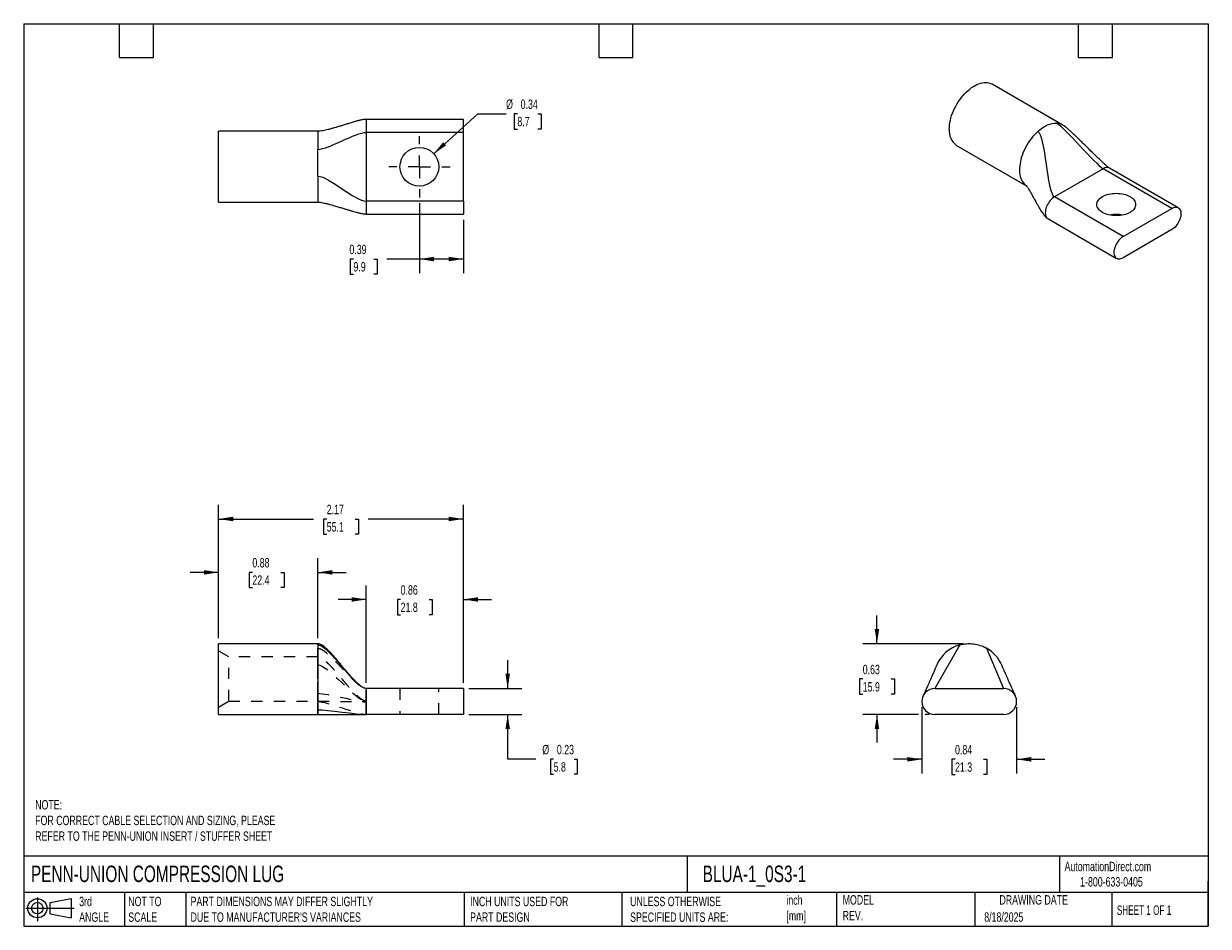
# Model space of a CAD drawing. Header units: inches. Extents: x 0.2 to 10.8, y 0.2 to 8.2.
import ezdxf

# ---------------------------------------------------------------- set-up
doc = ezdxf.new("R2010")
doc.units = ezdxf.units.IN
doc.header["$MEASUREMENT"] = 0
for name, pattern in [('SLD-Center', [0.75, 0.6, -0.05, 0.05, -0.05]), ('SLD-Dashed', [0.075, 0.05, -0.025]), ('SLD-Solid', [0])]:
    doc.linetypes.add(name, pattern=pattern)
for name, color, linetype in [('CENTER', 40, 'SLD-Center'), ('HIDDEN', 102, 'SLD-Dashed'), ('SLD-DEFPOINTS', 7, 'Continuous')]:
    doc.layers.add(name, color=color, linetype=linetype)
doc.layers.add('DIMENSIONS', color=140, linetype='SLD-Solid', lineweight=25)
doc.layers.add('TEXT', color=140, linetype='SLD-Solid', lineweight=25)
doc.styles.add('SLDTEXTSTYLE0', font='TXT', dxfattribs={"width": 0.7})
doc.styles.add('SLDTEXTSTYLE1', font='TXT', dxfattribs={"width": 0.65})
doc.dimstyles.new('SLDDIMSTYLE0', dxfattribs={"dimtxt": 0.084961, "dimasz": 0.13, "dimexe": 0, "dimexo": 0.0625, "dimgap": 0.02124, "dimtad": 0, "dimtih": 1, "dimtoh": 1, "dimrnd": 1e-09, "dimdsep": 46, "dimtxsty": 'SLDTEXTSTYLE0', "dimsah": 1, "dimcen": 0.09, "dimadec": 0, "dimazin": 2, "dimtfac": 1, "dimtmove": 0, "dimatfit": 0, "dimfxl": 0, "dimfrac": 2, "dimtolj": 1, "dimtzin": 12, "dimarcsym": 0})
doc.dimstyles.new('SLDDIMSTYLE1', dxfattribs={"dimtxt": 0.084961, "dimasz": 0.13, "dimexe": 0, "dimexo": 0.0625, "dimgap": 0.02124, "dimtad": 0, "dimtih": 1, "dimtoh": 1, "dimrnd": 1e-09, "dimzin": 12, "dimdsep": 46, "dimtxsty": 'SLDTEXTSTYLE0', "dimsah": 1, "dimcen": 0.09, "dimadec": 0, "dimazin": 3, "dimtfac": 1, "dimtofl": 0, "dimtmove": 0, "dimatfit": 3, "dimfxl": 0, "dimfrac": 2, "dimtolj": 1, "dimtzin": 12, "dimarcsym": 0})
doc.dimstyles.new('SLDDIMSTYLE2', dxfattribs={"dimtxt": 0.084961, "dimasz": 0.13, "dimexe": 0, "dimexo": 0.0625, "dimgap": 0.02124, "dimtad": 0, "dimtih": 1, "dimtoh": 1, "dimrnd": 1e-09, "dimdsep": 46, "dimtxsty": 'SLDTEXTSTYLE0', "dimsah": 1, "dimcen": 0.09, "dimadec": 0, "dimazin": 2, "dimtfac": 1, "dimtofl": 0, "dimtmove": 0, "dimatfit": 3, "dimfxl": 0, "dimfrac": 2, "dimtolj": 1, "dimtzin": 12, "dimarcsym": 0})
doc.dimstyles.new('SLDDIMSTYLE3', dxfattribs={"dimtxt": 0.084961, "dimasz": 0.13, "dimexe": 0, "dimexo": 0.0625, "dimgap": 0.02124, "dimtad": 0, "dimtih": 1, "dimtoh": 1, "dimrnd": 1e-09, "dimdsep": 46, "dimtxsty": 'SLDTEXTSTYLE0', "dimsah": 1, "dimcen": 0, "dimadec": 0, "dimazin": 2, "dimtfac": 1, "dimtofl": 0, "dimtmove": 0, "dimatfit": 3, "dimfxl": 0, "dimfrac": 2, "dimtolj": 1, "dimtzin": 12, "dimarcsym": 0})

# ---------------------------------------------------------------- blocks, each defined once
blk = doc.blocks.new('Block11')
at = {"color": 7, "linetype": 'SLD-Solid', "lineweight": 18}
for p, q in [((0, 0.113), (0.428, 0.113)), ((0.102, 0.209), (0.102, 0)), ((0.216, 0.164), (0.401, 0.198)), ((0.216, 0.063), (0.216, 0.164)), ((0.401, 0.198), (0.401, 0.029)), ((0.216, 0.063), (0.401, 0.029))]:
    blk.add_line(p, q, dxfattribs=at)
for radius in [0.0846, 0.0506]:
    blk.add_circle((0.102, 0.113), radius, dxfattribs=at)
blk = doc.blocks.new('Block12')
at = {"layer": 'SLD-DEFPOINTS'}
blk.add_blockref('Block11', (0, 0), dxfattribs=at)
blk = doc.blocks.new('_D')
at = {"layer": 'DIMENSIONS'}
for p, q in [((3.287, 2.408), (3.287, 3.272)), ((4.147, 2.408), (4.147, 3.272)), ((3.287, 3.147), (3.037, 3.147)), ((3.591, 3.147), (3.562, 3.147)), ((3.562, 3.147), (3.562, 3.012)), ((3.843, 3.147), (3.872, 3.147)), ((3.872, 3.147), (3.872, 3.012)), ((4.147, 3.147), (4.397, 3.147)), ((3.562, 3.012), (3.591, 3.012)), ((3.872, 3.012), (3.843, 3.012))]:
    blk.add_line(p, q, dxfattribs=at)
for points in [[(3.287, 3.147), (3.157, 3.167), (3.157, 3.127)], [(4.147, 3.147), (4.277, 3.127), (4.277, 3.167)]]:
    blk.add_solid(points, dxfattribs=at)
at = {"layer": 'DIMENSIONS', "char_height": 0.0833, "attachment_point": 1, "style": 'SLDTEXTSTYLE0'}
for s, insert in [('0.86', (3.591, 3.273)), ('21.8', (3.591, 3.119))]:
    blk.add_mtext(s, dxfattribs=dict(at, insert=insert))
blk = doc.blocks.new('_D_1')
at = {"layer": 'DIMENSIONS'}
for p, q in [((1.977, 2.805), (1.977, 3.512)), ((2.857, 2.805), (2.857, 3.512)), ((1.977, 3.387), (1.727, 3.387)), ((2.277, 3.387), (2.248, 3.387)), ((2.248, 3.387), (2.248, 3.252)), ((2.529, 3.387), (2.558, 3.387)), ((2.558, 3.387), (2.558, 3.252)), ((2.857, 3.387), (3.107, 3.387)), ((2.248, 3.252), (2.277, 3.252)), ((2.558, 3.252), (2.529, 3.252))]:
    blk.add_line(p, q, dxfattribs=at)
for points in [[(1.977, 3.387), (1.847, 3.407), (1.847, 3.367)], [(2.857, 3.387), (2.987, 3.367), (2.987, 3.407)]]:
    blk.add_solid(points, dxfattribs=at)
at = {"layer": 'DIMENSIONS', "char_height": 0.0833, "attachment_point": 1, "style": 'SLDTEXTSTYLE0'}
for s, insert in [('0.88', (2.277, 3.514)), ('22.4', (2.277, 3.36))]:
    blk.add_mtext(s, dxfattribs=dict(at, insert=insert))
blk = doc.blocks.new('_D_2')
at = {"layer": 'DIMENSIONS'}
for p, q in [((1.977, 2.805), (1.977, 3.985)), ((4.147, 2.408), (4.147, 3.985)), ((1.977, 3.86), (2.82, 3.86)), ((2.936, 3.86), (2.907, 3.86)), ((2.907, 3.86), (2.907, 3.725)), ((3.188, 3.86), (3.217, 3.86)), ((3.217, 3.86), (3.217, 3.725)), ((4.147, 3.86), (3.303, 3.86)), ((2.907, 3.725), (2.936, 3.725)), ((3.217, 3.725), (3.188, 3.725))]:
    blk.add_line(p, q, dxfattribs=at)
for points in [[(1.977, 3.86), (2.107, 3.84), (2.107, 3.88)], [(4.147, 3.86), (4.017, 3.88), (4.017, 3.84)]]:
    blk.add_solid(points, dxfattribs=at)
at = {"layer": 'DIMENSIONS', "char_height": 0.0833, "attachment_point": 1, "style": 'SLDTEXTSTYLE0'}
for s, insert in [('2.17', (2.936, 3.986)), ('55.1', (2.936, 3.832))]:
    blk.add_mtext(s, dxfattribs=dict(at, insert=insert))
blk = doc.blocks.new('_D_3')
at = {"layer": 'DIMENSIONS'}
for p, q in [((4.54, 2.358), (4.54, 2.608)), ((4.197, 2.358), (4.665, 2.358)), ((4.197, 2.128), (4.665, 2.128)), ((4.54, 1.732), (4.54, 2.128)), ((4.79, 1.732), (4.54, 1.732)), ((4.947, 1.732), (4.918, 1.732)), ((4.918, 1.732), (4.918, 1.597)), ((5.129, 1.732), (5.157, 1.732)), ((5.157, 1.732), (5.157, 1.597)), ((4.918, 1.597), (4.947, 1.597)), ((5.157, 1.597), (5.129, 1.597))]:
    blk.add_line(p, q, dxfattribs=at)
for points in [[(4.54, 2.358), (4.56, 2.488), (4.52, 2.488)], [(4.54, 2.128), (4.52, 1.998), (4.56, 1.998)]]:
    blk.add_solid(points, dxfattribs=at)
at = {"layer": 'DIMENSIONS', "char_height": 0.0833, "attachment_point": 1, "style": 'SLDTEXTSTYLE0'}
for s, insert in [('%%c', (4.847, 1.858)), ('0.23', (4.976, 1.858)), ('5.8', (4.947, 1.704))]:
    blk.add_mtext(s, dxfattribs=dict(at, insert=insert))
blk = doc.blocks.new('_D_4')
at = {"layer": 'DIMENSIONS'}
for p, q in [((7.813, 2.755), (7.813, 3.005)), ((8.581, 2.755), (7.688, 2.755)), ((7.687, 2.442), (7.658, 2.442)), ((7.658, 2.442), (7.658, 2.307)), ((7.939, 2.442), (7.968, 2.442)), ((7.968, 2.442), (7.968, 2.307)), ((7.658, 2.307), (7.687, 2.307)), ((7.968, 2.307), (7.939, 2.307)), ((8.181, 2.128), (7.688, 2.128)), ((7.813, 2.128), (7.813, 1.878)), ((8.276, 2.128), (8.241, 2.128))]:
    blk.add_line(p, q, dxfattribs=at)
for points in [[(7.813, 2.755), (7.833, 2.885), (7.793, 2.885)], [(7.813, 2.128), (7.793, 1.998), (7.833, 1.998)]]:
    blk.add_solid(points, dxfattribs=at)
at = {"layer": 'DIMENSIONS', "char_height": 0.0833, "attachment_point": 1, "style": 'SLDTEXTSTYLE0'}
for s, insert in [('0.63', (7.687, 2.568)), ('15.9', (7.687, 2.414))]:
    blk.add_mtext(s, dxfattribs=dict(at, insert=insert))
blk = doc.blocks.new('_D_5')
at = {"layer": 'DIMENSIONS'}
for p, q in [((8.211, 2.193), (8.211, 1.605)), ((9.051, 2.193), (9.051, 1.605)), ((8.211, 1.73), (7.961, 1.73)), ((8.505, 1.73), (8.477, 1.73)), ((8.477, 1.73), (8.477, 1.595)), ((8.758, 1.73), (8.786, 1.73)), ((8.786, 1.73), (8.786, 1.595)), ((9.051, 1.73), (9.301, 1.73)), ((8.477, 1.595), (8.505, 1.595)), ((8.786, 1.595), (8.758, 1.595))]:
    blk.add_line(p, q, dxfattribs=at)
for points in [[(8.211, 1.73), (8.081, 1.75), (8.081, 1.71)], [(9.051, 1.73), (9.181, 1.71), (9.181, 1.75)]]:
    blk.add_solid(points, dxfattribs=at)
at = {"layer": 'DIMENSIONS', "char_height": 0.0833, "attachment_point": 1, "style": 'SLDTEXTSTYLE0'}
for s, insert in [('0.84', (8.505, 1.857)), ('21.3', (8.505, 1.703))]:
    blk.add_mtext(s, dxfattribs=dict(at, insert=insert))
blk = doc.blocks.new('_D_6')
at = {"layer": 'DIMENSIONS'}
for p, q in [((3.757, 6.66), (3.757, 6.039)), ((4.147, 6.512), (4.147, 6.039)), ((3.173, 6.164), (3.144, 6.164)), ((3.144, 6.164), (3.144, 6.029)), ((3.354, 6.164), (3.383, 6.164)), ((3.383, 6.164), (3.383, 6.029)), ((3.757, 6.164), (3.47, 6.164)), ((4.147, 6.164), (3.757, 6.164)), ((3.144, 6.029), (3.173, 6.029)), ((3.383, 6.029), (3.354, 6.029))]:
    blk.add_line(p, q, dxfattribs=at)
for points in [[(3.757, 6.164), (3.887, 6.144), (3.887, 6.184)], [(4.147, 6.164), (4.017, 6.184), (4.017, 6.144)]]:
    blk.add_solid(points, dxfattribs=at)
at = {"layer": 'DIMENSIONS', "char_height": 0.0833, "attachment_point": 1, "style": 'SLDTEXTSTYLE0'}
for s, insert in [('0.39', (3.137, 6.291)), ('9.9', (3.173, 6.137))]:
    blk.add_mtext(s, dxfattribs=dict(at, insert=insert))
blk = doc.blocks.new('_D_7')
at = {"layer": 'DIMENSIONS'}
for p, q in [((3.884, 7.098), (4.276, 7.451)), ((4.276, 7.451), (4.526, 7.451)), ((4.626, 7.451), (4.597, 7.451)), ((4.597, 7.451), (4.597, 7.316)), ((4.808, 7.451), (4.836, 7.451)), ((4.836, 7.451), (4.836, 7.316)), ((4.597, 7.316), (4.626, 7.316)), ((4.836, 7.316), (4.808, 7.316))]:
    blk.add_line(p, q, dxfattribs=at)
blk.add_solid([(3.884, 7.098), (3.994, 7.17), (3.968, 7.2)], dxfattribs=at)
at = {"layer": 'DIMENSIONS', "char_height": 0.0833, "attachment_point": 1, "style": 'SLDTEXTSTYLE0'}
for s, insert in [('%%c', (4.526, 7.578)), ('0.34', (4.655, 7.578)), ('8.7', (4.626, 7.424))]:
    blk.add_mtext(s, dxfattribs=dict(at, insert=insert))
blk = doc.blocks.new('SW_CENTERMARKSYMBOL_0')
at = {"layer": 'CENTER', "color": 0}
for p, q in [((0, 0.2), (0, 0.272)), ((-0.2, 0), (-0.272, 0)), ((0, 0), (-0.1, 0)), ((0, 0), (0, 0.1)), ((0, 0), (0, -0.1)), ((0, 0), (0.1, 0)), ((0.2, 0), (0.272, 0)), ((0, -0.2), (0, -0.272))]:
    blk.add_line(p, q, dxfattribs=at)

msp = doc.modelspace()

# ---------------------------------------------------------------- linework, layer by layer
for p, q in [((9.455, 7.355), (8.833, 7.714)), ((4.147, 7.402), (3.287, 7.402)), ((3.287, 7.402), (3.287, 7.287)), ((4.147, 7.287), (4.147, 7.402)), ((2.857, 7.296), (1.977, 7.296)), ((1.977, 6.669), (1.977, 7.296)), ((2.857, 7.296), (2.857, 7.136)), ((3.287, 7.287), (3.287, 6.677)), ((4.147, 7.287), (3.287, 7.287)), ((4.147, 6.677), (4.147, 7.287)), ((8.519, 7.171), (9.134, 6.816)), ((9.818, 6.964), (9.386, 6.715)), ((10.426, 6.613), (9.818, 6.964)), ((10.483, 6.619), (9.875, 6.97)), ((2.857, 6.898), (2.857, 6.669)), ((1.977, 6.669), (2.857, 6.669)), ((4.147, 6.677), (3.287, 6.677)), ((3.287, 6.677), (3.287, 6.562)), ((4.147, 6.677), (4.147, 6.562)), ((9.995, 6.364), (9.386, 6.715)), ((3.287, 6.562), (4.147, 6.562)), ((9.329, 6.522), (9.937, 6.17)), ((9.995, 6.364), (10.426, 6.613)), ((10.426, 6.425), (9.995, 6.176)), ((2.857, 2.755), (1.977, 2.755)), ((1.977, 2.442), (1.977, 2.755)), ((2.857, 2.744), (2.857, 2.169)), ((1.977, 2.128), (1.977, 2.442)), ((3.287, 2.358), (3.287, 2.128)), ((4.147, 2.358), (3.287, 2.358)), ((4.147, 2.358), (4.147, 2.128)), ((8.326, 2.358), (8.936, 2.358)), ((1.977, 2.128), (2.857, 2.128)), ((2.857, 2.169), (2.857, 2.128)), ((4.147, 2.128), (3.287, 2.128)), ((8.936, 2.128), (8.326, 2.128))]:
    msp.add_line(p, q)
at = {"flags": 128}
for points in [[(8.454, 7.314), (8.455, 7.333), (8.456, 7.353), (8.459, 7.373), (8.464, 7.394), (8.469, 7.414), (8.475, 7.435), (8.482, 7.456), (8.491, 7.477), (8.5, 7.498), (8.511, 7.518), (8.522, 7.538), (8.534, 7.557), (8.547, 7.576), (8.56, 7.594), (8.574, 7.612), (8.589, 7.628), (8.604, 7.643), (8.62, 7.658), (8.636, 7.671), (8.652, 7.683), (8.668, 7.694), (8.684, 7.703), (8.7, 7.711), (8.716, 7.717), (8.732, 7.722), (8.747, 7.726), (8.762, 7.728), (8.777, 7.729), (8.791, 7.728), (8.805, 7.725), (8.818, 7.721), (8.83, 7.716), (8.833, 7.714)], [(9.238, 7.295), (9.223, 7.281), (9.208, 7.265), (9.193, 7.248), (9.179, 7.23), (9.166, 7.212), (9.153, 7.193), (9.141, 7.173), (9.13, 7.153), (9.12, 7.132), (9.11, 7.111), (9.102, 7.09), (9.095, 7.069), (9.089, 7.048), (9.084, 7.027), (9.081, 7.007), (9.078, 6.987), (9.077, 6.967), (9.076, 6.948), (9.077, 6.93), (9.08, 6.913), (9.083, 6.896), (9.088, 6.881), (9.093, 6.867), (9.1, 6.853), (9.108, 6.841), (9.117, 6.831), (9.127, 6.822), (9.138, 6.814), (9.142, 6.812)], [(9.813, 6.577), (9.801, 6.585), (9.791, 6.592), (9.783, 6.601), (9.776, 6.61), (9.77, 6.619), (9.766, 6.628), (9.763, 6.638), (9.762, 6.648), (9.763, 6.657), (9.766, 6.667), (9.77, 6.676), (9.776, 6.686), (9.783, 6.694), (9.791, 6.703), (9.801, 6.711), (9.813, 6.718), (9.825, 6.724), (9.839, 6.73), (9.853, 6.735), (9.869, 6.739), (9.885, 6.743), (9.901, 6.745), (9.918, 6.746), (9.934, 6.747), (9.951, 6.746), (9.968, 6.745), (9.984, 6.743), (10, 6.739), (10.016, 6.735), (10.03, 6.73), (10.044, 6.724), (10.056, 6.718), (10.067, 6.711), (10.077, 6.703), (10.086, 6.694), (10.093, 6.686), (10.099, 6.676), (10.103, 6.667), (10.106, 6.657), (10.106, 6.648), (10.106, 6.638), (10.103, 6.628), (10.099, 6.619), (10.093, 6.61), (10.086, 6.601), (10.077, 6.592), (10.067, 6.585), (10.056, 6.577), (10.044, 6.571), (10.03, 6.565), (10.016, 6.56), (10, 6.556), (9.984, 6.553), (9.968, 6.55), (9.951, 6.549), (9.934, 6.548), (9.918, 6.549), (9.901, 6.55), (9.885, 6.553), (9.869, 6.556), (9.853, 6.56), (9.839, 6.565), (9.825, 6.571), (9.813, 6.577)], [(9.386, 6.715), (9.377, 6.709), (9.367, 6.701), (9.358, 6.692), (9.349, 6.682), (9.34, 6.672), (9.333, 6.66), (9.326, 6.648), (9.32, 6.636), (9.314, 6.623), (9.31, 6.611), (9.307, 6.598), (9.306, 6.586), (9.305, 6.574), (9.306, 6.563), (9.307, 6.553), (9.31, 6.544), (9.314, 6.536), (9.32, 6.529), (9.326, 6.524), (9.329, 6.522)], [(10.426, 6.613), (10.436, 6.618), (10.445, 6.621), (10.455, 6.624), (10.464, 6.624), (10.472, 6.623), (10.48, 6.62), (10.487, 6.616), (10.493, 6.611), (10.498, 6.604), (10.502, 6.596), (10.505, 6.587), (10.507, 6.577), (10.507, 6.566), (10.507, 6.554), (10.505, 6.542), (10.502, 6.53), (10.498, 6.517), (10.493, 6.504), (10.487, 6.492), (10.48, 6.48), (10.472, 6.468), (10.464, 6.458), (10.455, 6.448), (10.445, 6.439), (10.436, 6.431), (10.426, 6.425)], [(9.995, 6.364), (9.985, 6.358), (9.975, 6.35), (9.966, 6.341), (9.957, 6.331), (9.948, 6.321), (9.941, 6.309), (9.934, 6.297), (9.928, 6.285), (9.923, 6.272), (9.919, 6.259), (9.916, 6.247), (9.914, 6.235), (9.913, 6.223), (9.914, 6.212), (9.916, 6.202), (9.919, 6.193), (9.923, 6.185), (9.928, 6.178), (9.934, 6.173), (9.941, 6.169), (9.948, 6.166), (9.957, 6.165), (9.966, 6.166), (9.975, 6.168), (9.985, 6.171), (9.995, 6.176)]]:
    msp.add_lwpolyline(points, dxfattribs=at)
msp.add_circle((3.757, 6.982), 0.172)
for centre, radius, start, end in [((9.4, 7.258), 0.111, 60.3423, 86.3547), ((8.613, 7.3), 0.16, 174.8371, 233.8507), ((9.852, 6.916), 0.0588, 66.242, 125.0685), ((9.934, 6.268), 0.291, 78.9355, 101.0645), ((8.631, 2.442), 0.314, 105.6037, 156.519), ((8.631, 2.442), 0.313, 23.2655, 60.6037), ((8.326, 2.243), 0.115, 90, 270), ((8.936, 2.243), 0.115, 270, 90)]:
    msp.add_arc(centre, radius, start, end)
for points, knots in [([(3.287, 7.402), (3.283, 7.402), (3.277, 7.402), (3.264, 7.401), (3.251, 7.398), (3.239, 7.396), (3.231, 7.394), (3.225, 7.393), (3.219, 7.391), (3.21, 7.389), (3.197, 7.385), (3.179, 7.38), (3.161, 7.375), (3.142, 7.369), (3.125, 7.364), (3.108, 7.358), (3.092, 7.354), (3.078, 7.349), (3.064, 7.345), (3.049, 7.34), (3.029, 7.334), (3.005, 7.327), (2.978, 7.32), (2.951, 7.312), (2.924, 7.306), (2.901, 7.301), (2.881, 7.298), (2.867, 7.296), (2.86, 7.296), (2.857, 7.296)], [0, 0, 0, 0, 0.02014, 0.040441, 0.078408, 0.104818, 0.121504, 0.133481, 0.147074, 0.162384, 0.197834, 0.240969, 0.286331, 0.332522, 0.375084, 0.413395, 0.456172, 0.490662, 0.516986, 0.554841, 0.603784, 0.662821, 0.730096, 0.802553, 0.857625, 0.910596, 0.9587, 0.980239, 1, 1, 1, 1]), ([(9.238, 7.295), (9.266, 7.32), (9.296, 7.34), (9.353, 7.365), (9.382, 7.371), (9.407, 7.369)], [0, 0, 0, 0, 0.5, 0.5, 1, 1, 1, 1]), ([(9.875, 6.97), (9.873, 6.971), (9.869, 6.973), (9.862, 6.979), (9.855, 6.985), (9.847, 6.991), (9.839, 6.999), (9.829, 7.007), (9.819, 7.016), (9.808, 7.026), (9.797, 7.037), (9.78, 7.053), (9.757, 7.075), (9.73, 7.102), (9.701, 7.13), (9.671, 7.16), (9.639, 7.191), (9.607, 7.222), (9.577, 7.251), (9.554, 7.273), (9.537, 7.289), (9.525, 7.3), (9.515, 7.309), (9.504, 7.318), (9.492, 7.329), (9.476, 7.341), (9.462, 7.35), (9.455, 7.355)], [0, 0, 0, 0, 0.019708, 0.038036, 0.05497, 0.070007, 0.092749, 0.113967, 0.137189, 0.162425, 0.189657, 0.218845, 0.282183, 0.349696, 0.419986, 0.491716, 0.572072, 0.649887, 0.722935, 0.789755, 0.817391, 0.843635, 0.868617, 0.892261, 0.91559, 0.952319, 1, 1, 1, 1]), ([(2.857, 6.898), (2.857, 6.938), (2.857, 6.979), (2.857, 7.061), (2.857, 7.101), (2.857, 7.136)], [0, 0, 0, 0, 0.5, 0.5, 1, 1, 1, 1]), ([(9.134, 6.816), (9.134, 6.816), (9.134, 6.816), (9.137, 6.813), (9.141, 6.808), (9.146, 6.8), (9.154, 6.788), (9.164, 6.772), (9.176, 6.751), (9.187, 6.732), (9.197, 6.715), (9.206, 6.699), (9.215, 6.682), (9.226, 6.663), (9.238, 6.641), (9.251, 6.619), (9.263, 6.599), (9.274, 6.581), (9.284, 6.568), (9.292, 6.556), (9.301, 6.545), (9.311, 6.535), (9.32, 6.527), (9.326, 6.523), (9.329, 6.522)], [0, 0, 0, 0, 0.026872, 0.061634, 0.095612, 0.130302, 0.166674, 0.238965, 0.30766, 0.369318, 0.424415, 0.46778, 0.514229, 0.570595, 0.636105, 0.708413, 0.765073, 0.815212, 0.858845, 0.887444, 0.917642, 0.95639, 0.977793, 1, 1, 1, 1]), ([(2.857, 6.669), (2.861, 6.669), (2.872, 6.668), (2.891, 6.665), (2.914, 6.661), (2.941, 6.654), (2.967, 6.647), (2.992, 6.64), (3.014, 6.634), (3.034, 6.628), (3.052, 6.622), (3.069, 6.617), (3.091, 6.611), (3.116, 6.603), (3.145, 6.594), (3.172, 6.586), (3.2, 6.578), (3.223, 6.573), (3.243, 6.568), (3.258, 6.565), (3.272, 6.563), (3.282, 6.563), (3.287, 6.562)], [0, 0, 0, 0, 0.029026, 0.062634, 0.122, 0.185403, 0.248736, 0.30887, 0.363587, 0.410624, 0.452241, 0.493832, 0.535503, 0.607157, 0.677095, 0.744753, 0.804156, 0.871814, 0.906524, 0.940262, 0.971745, 1, 1, 1, 1]), ([(3.287, 2.358), (3.283, 2.359), (3.276, 2.359), (3.265, 2.363), (3.255, 2.368), (3.248, 2.372), (3.242, 2.376), (3.236, 2.381), (3.23, 2.386), (3.223, 2.392), (3.212, 2.401), (3.199, 2.413), (3.184, 2.428), (3.171, 2.442), (3.159, 2.455), (3.148, 2.467), (3.139, 2.477), (3.13, 2.488), (3.12, 2.499), (3.11, 2.511), (3.096, 2.527), (3.078, 2.549), (3.056, 2.576), (3.031, 2.605), (3.005, 2.636), (2.98, 2.665), (2.956, 2.69), (2.934, 2.711), (2.915, 2.728), (2.898, 2.74), (2.884, 2.748), (2.87, 2.754), (2.861, 2.755), (2.857, 2.755)], [0, 0, 0, 0, 0.029341, 0.053398, 0.073113, 0.081924, 0.090422, 0.106678, 0.122958, 0.138783, 0.154066, 0.197718, 0.231875, 0.264739, 0.296291, 0.325891, 0.353786, 0.37548, 0.398696, 0.423866, 0.451311, 0.500419, 0.556117, 0.617946, 0.684702, 0.752311, 0.805746, 0.855425, 0.900337, 0.930356, 0.956928, 0.980008, 1, 1, 1, 1]), ([(2.857, 2.744), (2.857, 2.748), (2.857, 2.75), (2.857, 2.754), (2.857, 2.755), (2.857, 2.755)], [0, 0, 0, 0, 0.5, 0.5, 1, 1, 1, 1]), ([(8.547, 2.744), (8.587, 2.755), (8.628, 2.758), (8.71, 2.748), (8.749, 2.735), (8.785, 2.715)], [0, 0, 0, 0, 0.5, 0.5, 1, 1, 1, 1]), ([(8.344, 2.567), (8.344, 2.566), (8.344, 2.566), (8.341, 2.56), (8.337, 2.552), (8.333, 2.541), (8.328, 2.531), (8.324, 2.522), (8.321, 2.516), (8.318, 2.507), (8.313, 2.495), (8.306, 2.481), (8.3, 2.466), (8.293, 2.451), (8.288, 2.438), (8.282, 2.426), (8.277, 2.414), (8.272, 2.403), (8.267, 2.391), (8.26, 2.377), (8.255, 2.364), (8.25, 2.355), (8.248, 2.348), (8.245, 2.342), (8.243, 2.337), (8.24, 2.332), (8.238, 2.326), (8.234, 2.318), (8.23, 2.309), (8.226, 2.301), (8.224, 2.295), (8.221, 2.29), (8.221, 2.289), (8.221, 2.289)], [0, 0, 0, 0, 0.017833, 0.055087, 0.093867, 0.137276, 0.17483, 0.203757, 0.22415, 0.244675, 0.289174, 0.339183, 0.385061, 0.430107, 0.473696, 0.511567, 0.543946, 0.577652, 0.61565, 0.660095, 0.71035, 0.734784, 0.756249, 0.774859, 0.790735, 0.805893, 0.82662, 0.855213, 0.889974, 0.918638, 0.948067, 0.976812, 1, 1, 1, 1]), ([(9.041, 2.29), (9.041, 2.29), (9.041, 2.29), (9.04, 2.293), (9.037, 2.301), (9.032, 2.312), (9.026, 2.323), (9.022, 2.334), (9.018, 2.342), (9.014, 2.351), (9.01, 2.36), (9.005, 2.371), (8.999, 2.384), (8.993, 2.398), (8.986, 2.413), (8.98, 2.427), (8.975, 2.439), (8.971, 2.449), (8.967, 2.458), (8.962, 2.467), (8.958, 2.478), (8.954, 2.487), (8.951, 2.494), (8.949, 2.499), (8.946, 2.504), (8.943, 2.511), (8.94, 2.519), (8.935, 2.529), (8.931, 2.539), (8.927, 2.548), (8.924, 2.556), (8.921, 2.562), (8.919, 2.565), (8.919, 2.565), (8.919, 2.565)], [0, 0, 0, 0, 0.01397, 0.031779, 0.076236, 0.121546, 0.163626, 0.199349, 0.226581, 0.249713, 0.280413, 0.315926, 0.356392, 0.401841, 0.450904, 0.495055, 0.532438, 0.562911, 0.588333, 0.617735, 0.652059, 0.687301, 0.705298, 0.720915, 0.734961, 0.756489, 0.787493, 0.819597, 0.856146, 0.89549, 0.925571, 0.954994, 0.982738, 1, 1, 1, 1]), ([(2.857, 2.128), (2.863, 2.128), (2.876, 2.128), (2.898, 2.128), (2.924, 2.128), (2.953, 2.128), (2.988, 2.128), (3.03, 2.128), (3.078, 2.128), (3.12, 2.128), (3.154, 2.128), (3.178, 2.128), (3.199, 2.128), (3.215, 2.128), (3.228, 2.128), (3.239, 2.128), (3.249, 2.128), (3.26, 2.128), (3.268, 2.128), (3.276, 2.128), (3.282, 2.128), (3.285, 2.128), (3.287, 2.128)], [0, 0, 0, 0, 0.029691, 0.067923, 0.113438, 0.164967, 0.221574, 0.302043, 0.387755, 0.473531, 0.519802, 0.563213, 0.603663, 0.632627, 0.66137, 0.691007, 0.722156, 0.775276, 0.831416, 0.888801, 0.945561, 1, 1, 1, 1])]:
    msp.add_open_spline(points, degree=3, knots=knots)
for points in [[(9.407, 7.369), (9.475, 7.33), (9.75, 7.003), (9.818, 6.964)], [(2.857, 7.136), (2.953, 7.136), (3.19, 7.287), (3.287, 7.287)], [(9.238, 7.295), (9.311, 7.253), (9.314, 6.757), (9.386, 6.715)], [(2.857, 6.898), (2.96, 6.898), (3.184, 6.677), (3.287, 6.677)], [(2.857, 2.744), (2.96, 2.744), (3.184, 2.358), (3.287, 2.358)], [(8.547, 2.744), (8.547, 2.744), (8.326, 2.358), (8.326, 2.358)], [(8.785, 2.715), (8.785, 2.715), (8.936, 2.358), (8.936, 2.358)], [(2.857, 2.169), (2.933, 2.169), (3.21, 2.128), (3.287, 2.128)]]:
    msp.add_open_spline(points, degree=3)
at = {"layer": 'HIDDEN'}
for p, q in [((2.067, 2.638), (1.977, 2.69)), ((2.067, 2.442), (2.067, 2.638)), ((2.857, 2.638), (2.067, 2.638)), ((2.857, 2.243), (2.857, 2.715)), ((2.857, 2.315), (2.857, 2.568)), ((2.857, 2.568), (2.857, 2.315)), ((2.067, 2.245), (2.067, 2.442)), ((2.857, 2.315), (2.857, 2.245)), ((3.287, 2.247), (3.287, 2.358)), ((3.585, 2.358), (3.585, 2.128)), ((3.929, 2.128), (3.929, 2.358)), ((1.977, 2.193), (2.067, 2.245)), ((2.067, 2.245), (2.857, 2.245)), ((2.857, 2.128), (2.857, 2.243)), ((3.287, 2.246), (3.287, 2.241)), ((3.287, 2.128), (3.287, 2.239))]:
    msp.add_line(p, q, dxfattribs=at)
for points, knots in [([(2.857, 2.755), (2.857, 2.755), (2.857, 2.752), (2.857, 2.738), (2.857, 2.728), (2.857, 2.715)], [0, 0, 0, 0, 0.5, 0.5, 1, 1, 1, 1]), ([(2.857, 2.715), (2.861, 2.714), (2.871, 2.713), (2.886, 2.707), (2.902, 2.698), (2.92, 2.685), (2.939, 2.67), (2.96, 2.652), (2.987, 2.626), (3.021, 2.591), (3.061, 2.548), (3.098, 2.509), (3.131, 2.473), (3.161, 2.444), (3.189, 2.417), (3.215, 2.395), (3.237, 2.377), (3.257, 2.367), (3.269, 2.361), (3.274, 2.36), (3.275, 2.36)], [0, 0, 0, 0, 0.0237415, 0.0519392, 0.0851416, 0.1232959, 0.1682003, 0.2175923, 0.270809, 0.3730825, 0.4809702, 0.5900555, 0.6699837, 0.7462343, 0.8170025, 0.8805826, 0.9293919, 0.9707298, 0.9978748, 1, 1, 1, 1]), ([(2.857, 2.568), (2.857, 2.579), (2.857, 2.599), (2.857, 2.629), (2.857, 2.645), (2.857, 2.629), (2.857, 2.599), (2.857, 2.579), (2.857, 2.568)], [0, 0, 0, 0, 0.125, 0.25, 0.5, 0.75, 0.875, 1, 1, 1, 1]), ([(3.287, 2.246), (3.283, 2.246), (3.272, 2.247), (3.256, 2.255), (3.236, 2.268), (3.215, 2.286), (3.19, 2.309), (3.164, 2.336), (3.137, 2.365), (3.113, 2.393), (3.091, 2.419), (3.07, 2.444), (3.048, 2.47), (3.023, 2.499), (2.998, 2.528), (2.973, 2.555), (2.949, 2.579), (2.927, 2.6), (2.907, 2.616), (2.89, 2.628), (2.873, 2.636), (2.862, 2.638), (2.857, 2.638)], [0, 0, 0, 0, 0.02049, 0.053478, 0.087665, 0.140174, 0.197318, 0.260414, 0.328173, 0.399234, 0.447894, 0.501279, 0.56083, 0.625659, 0.694338, 0.753031, 0.811368, 0.867383, 0.906516, 0.94208, 0.973271, 1, 1, 1, 1]), ([(2.857, 2.245), (2.863, 2.245), (2.877, 2.245), (2.901, 2.245), (2.927, 2.245), (2.955, 2.244), (2.983, 2.244), (3.012, 2.244), (3.042, 2.243), (3.074, 2.243), (3.106, 2.243), (3.133, 2.242), (3.157, 2.242), (3.177, 2.242), (3.194, 2.242), (3.211, 2.241), (3.23, 2.241), (3.25, 2.241), (3.269, 2.241), (3.281, 2.241), (3.287, 2.241)], [0, 0, 0, 0, 0.0444657, 0.0996731, 0.1618136, 0.2277523, 0.2949527, 0.3614065, 0.4255661, 0.5079883, 0.5819753, 0.646503, 0.7012559, 0.7472396, 0.7842841, 0.8233903, 0.8674147, 0.9139756, 0.9597094, 1, 1, 1, 1])]:
    msp.add_open_spline(points, degree=3, knots=knots, dxfattribs=at)
for points in [[(2.857, 2.568), (2.95, 2.568), (3.194, 2.246), (3.287, 2.246)], [(2.857, 2.315), (2.934, 2.315), (3.21, 2.241), (3.287, 2.241)], [(2.857, 2.243), (2.932, 2.243), (3.212, 2.128), (3.287, 2.128)]]:
    msp.add_open_spline(points, degree=3, dxfattribs=at)
at = {"layer": 'TEXT'}
for p, q in [((0.25, 8.25), (10.75, 8.25)), ((0.25, 8.25), (0.25, 0.25)), ((1.1, 7.95), (1.1, 8.25)), ((1.4, 7.95), (1.4, 8.25)), ((5.35, 7.95), (5.35, 8.25)), ((5.65, 7.95), (5.65, 8.25)), ((9.6, 7.95), (9.6, 8.25)), ((9.9, 7.95), (9.9, 8.25)), ((10.75, 8.25), (10.75, 0.25)), ((1.1, 7.95), (1.4, 7.95)), ((5.35, 7.95), (5.65, 7.95)), ((9.6, 7.95), (9.9, 7.95)), ((10.75, 0.871), (0.25, 0.871)), ((6.132, 0.871), (6.132, 0.55)), ((9.432, 0.871), (9.432, 0.55)), ((10.75, 0.25), (10.75, 0.65)), ((10.75, 0.55), (0.25, 0.55)), ((1.143, 0.55), (1.143, 0.25)), ((1.687, 0.55), (1.687, 0.25)), ((4.153, 0.55), (4.153, 0.25)), ((5.551, 0.55), (5.551, 0.25)), ((7.453, 0.55), (7.453, 0.25)), ((8.68, 0.55), (8.68, 0.25)), ((9.896, 0.55), (9.896, 0.25)), ((0.25, 0.25), (10.75, 0.25))]:
    msp.add_line(p, q, dxfattribs=at)

# ---------------------------------------------------------------- block references
at = {"layer": 'CENTER'}
msp.add_blockref('SW_CENTERMARKSYMBOL_0', (3.757, 6.982), dxfattribs=at)
at = {"layer": 'SLD-DEFPOINTS'}
msp.add_blockref('Block12', (0.269, 0.297), dxfattribs=at)

# ---------------------------------------------------------------- texts
at = {"layer": 'TEXT'}
for s, insert, char_height, attachment_point, style in [('NOTE:^JFOR CORRECT CABLE SELECTION AND SIZING, PLEASE ^JREFER TO THE PENN-UNION INSERT / STUFFER SHEET', (0.352, 1.369), 0.083333, 1, 'SLDTEXTSTYLE0'), ('PENN-UNION COMPRESSION LUG', (0.314, 0.788), 0.14583, 1, 'SLDTEXTSTYLE0'), ('BLUA-1_0S3-1', (6.268, 0.788), 0.14583, 1, 'SLDTEXTSTYLE0'), ('AutomationDirect.com', (9.476, 0.822), 0.08333, 1, 'SLDTEXTSTYLE0'), ('1-800-633-0405', (9.614, 0.686), 0.08333, 1, 'SLDTEXTSTYLE0'), ('inch^J[mm]', (7.01, 0.524), 0.0833, 1, 'SLDTEXTSTYLE0'), ('MODEL ^JREV.', (7.509, 0.526), 0.08333, 1, 'SLDTEXTSTYLE0'), ('DRAWING DATE', (9.202, 0.526), 0.08333, 2, 'SLDTEXTSTYLE0'), ('3rd^JANGLE', (0.742, 0.512), 0.0833, 1, 'SLDTEXTSTYLE0'), ('NOT TO^JSCALE', (1.177, 0.512), 0.08333, 1, 'SLDTEXTSTYLE0'), ("PART DIMENSIONS MAY DIFFER SLIGHTLY ^JDUE TO MANUFACTURER'S VARIANCES", (1.729, 0.512), 0.08333, 1, 'SLDTEXTSTYLE0'), ('INCH UNITS USED FOR ^JPART DESIGN', (4.207, 0.512), 0.08333, 1, 'SLDTEXTSTYLE0'), ('UNLESS OTHERWISE ^JSPECIFIED UNITS ARE:', (5.625, 0.512), 0.08333, 1, 'SLDTEXTSTYLE0'), ('SHEET 1 OF 1', (9.939, 0.435), 0.08333, 1, 'SLDTEXTSTYLE1'), ('8/18/2025', (8.764, 0.374), 0.0833, 1, 'SLDTEXTSTYLE0')]:
    msp.add_mtext(s, dxfattribs=dict(at, insert=insert, char_height=char_height, attachment_point=attachment_point, style=style))

# ---------------------------------------------------------------- dimensions: what is measured, and where the dimension line sits
at = {"layer": 'DIMENSIONS'}
dim = msp.add_diameter_dim_2p(p1=(3.629, 6.867), p2=(3.884, 7.098), dimstyle='SLDDIMSTYLE3', dxfattribs=at)
dim.commit()
dim.dimension.update_dxf_attribs({"geometry": '_D_7', "text_midpoint": (4.717, 7.451), "dimtype": 163})
for base, p1, p2, dimstyle, picture, middle in [((4.147, 6.164), (3.757, 6.71), (4.147, 6.562), 'SLDDIMSTYLE2', '_D_6', (3.264, 6.164)), ((4.147, 3.86), (1.977, 2.755), (4.147, 2.358), 'SLDDIMSTYLE1', '_D_2', (3.062, 3.86)), ((1.977, 3.387), (2.857, 2.755), (1.977, 2.755), 'SLDDIMSTYLE0', '_D_1', (2.403, 3.387)), ((3.287, 3.147), (4.147, 2.358), (3.287, 2.358), 'SLDDIMSTYLE0', '_D', (3.717, 3.147))]:
    dim = msp.add_linear_dim(base=base, p1=p1, p2=p2, dimstyle=dimstyle, dxfattribs=at)
    dim.commit()
    dim.dimension.update_dxf_attribs({"geometry": picture, "text_midpoint": middle, "dimtype": 160})
for base, p1, p2, angle, picture, middle in [((7.813, 2.755), (8.326, 2.128), (8.631, 2.755), 90, '_D_4', (7.813, 2.442)), ((9.051, 1.73), (8.211, 2.243), (9.051, 2.243), 0, '_D_5', (8.631, 1.73))]:
    dim = msp.add_linear_dim(base=base, p1=p1, p2=p2, angle=angle, dimstyle='SLDDIMSTYLE0', dxfattribs=at)
    dim.commit()
    dim.dimension.update_dxf_attribs({"geometry": picture, "text_midpoint": middle, "dimtype": 160})
dim = msp.add_linear_dim(base=(4.54, 2.128), p1=(4.147, 2.358), p2=(4.147, 2.128), angle=90, text='%%c<>', dimstyle='SLDDIMSTYLE0', dxfattribs=at)
dim.commit()
dim.dimension.update_dxf_attribs({"geometry": '_D_3', "text_midpoint": (4.54, 1.732), "dimtype": 160})

doc.saveas('drawing.dxf')
